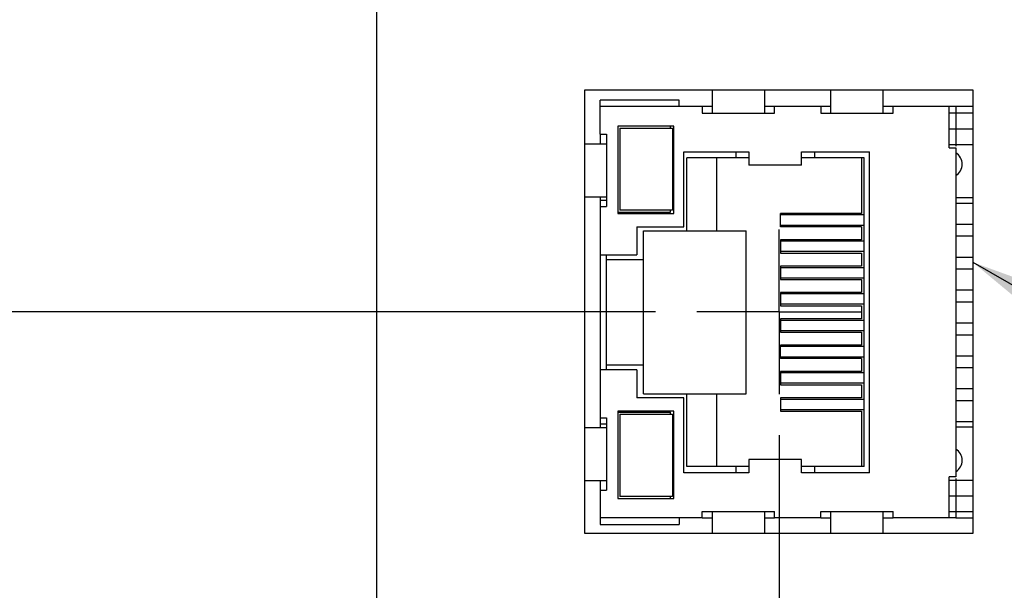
# Model space of a CAD drawing. Header units: inches. Extents: x 0.2 to 16.8, y 0.2 to 10.8.
# Tile 11 of 19: x 7.2 to 8.7, y 5.6 to 6.5. Entities that reach past the tile are written whole.
import ezdxf

# ---------------------------------------------------------------- set-up
doc = ezdxf.new("R2010")
doc.units = ezdxf.units.IN
doc.header["$LTSCALE"] = 0.935
doc.header["$MEASUREMENT"] = 0
doc.linetypes.add('CENTER', pattern=[0.6, 0.375, -0.075, 0.075, -0.075])
doc.layers.get('0').update_dxf_attribs({"linetype": 'CONTINUOUS'})
for name, color, linetype in [('DEFAULT_1', 7, 'CENTER'), ('DETAIL', 7, 'CONTINUOUS'), ('DIMENSIONS', 7, 'CONTINUOUS')]:
    doc.layers.add(name, color=color, linetype=linetype)
doc.styles.get("Standard").update_dxf_attribs({"font": 'txt', "width": 0.8})
doc.dimstyles.new('DIMSTYLE_1', dxfattribs={"dimtxt": 0.125, "dimasz": 0.18, "dimexe": 0.125, "dimexo": 0.0625, "dimgap": 0.09, "dimtad": 0, "dimtih": 1, "dimtoh": 1, "dimdec": 3, "dimzin": 4, "dimdsep": 46, "dimtxsty": 'STANDARD', "dimblk": '_FILLED', "dimblk1": '_FILLED', "dimblk2": '_FILLED', "dimcen": 0.09, "dimadec": 0, "dimazin": 0, "dimtp": 0.01, "dimtm": 0.01, "dimtfac": 1, "dimtdec": 3, "dimtofl": 0, "dimtmove": 0, "dimatfit": 3, "dimldrblk": '_FILLED', "dimfxl": 1, "dimtolj": 1, "dimtzin": 4, "dimarcsym": 0})
doc.dimstyles.get("Standard").update_dxf_attribs({"dimtxt": 0.125, "dimasz": 0.18, "dimexe": 0.125, "dimexo": 0.0625, "dimgap": 0.09, "dimtad": 0, "dimtih": 1, "dimtoh": 1, "dimdec": 3, "dimzin": 4, "dimdsep": 46, "dimtxsty": 'STANDARD', "dimblk": '_FILLED', "dimblk1": '_FILLED', "dimblk2": '_FILLED', "dimcen": 0.09, "dimadec": 0, "dimazin": 0, "dimtol": 1, "dimtp": 0.01, "dimtm": 0.01, "dimtfac": 1, "dimtdec": 3, "dimtofl": 0, "dimtmove": 0, "dimatfit": 3, "dimldrblk": '_FILLED', "dimfxl": 1, "dimtolj": 1, "dimtzin": 4, "dimarcsym": 0})

# ---------------------------------------------------------------- blocks, each defined once
blk = doc.blocks.new('*D6')
at = {"layer": 'DIMENSIONS', "color": 2, "linetype": 'CONTINUOUS'}
blk.add_line((8.1778, 6.0326), (7.1049, 6.0326), dxfattribs=at)
at = {"layer": 'DIMENSIONS', "color": 2, "linetype": 'CONTINUOUS', "insert": (7.0424, 6.0951), "char_height": 0.125, "width": 1.325, "attachment_point": 3, "line_spacing_factor": 0.9}
blk.add_mtext('2.899{\\Ftxt.shx;\\W1.000000;\\H0.125000; }[73.63]', dxfattribs=at)
blk = doc.blocks.new('_FILLED')
at = {"color": 0, "linetype": 'BYBLOCK'}
blk.add_solid([(0, 0), (-1, 0.1736), (-1, -0.1736)], dxfattribs=at)
blk = doc.blocks.new('*D7')
at = {"layer": 'DIMENSIONS', "color": 2, "linetype": 'CONTINUOUS'}
blk.add_line((7.9582, 6.7563), (7.1049, 6.7563), dxfattribs=at)
at = {"layer": 'DIMENSIONS', "color": 2, "linetype": 'CONTINUOUS', "insert": (7.0424, 6.8188), "char_height": 0.125, "width": 1.325, "attachment_point": 3, "line_spacing_factor": 0.9}
blk.add_mtext('3.622{\\Ftxt.shx;\\W1.000000;\\H0.125000; }[92.01]', dxfattribs=at)
blk = doc.blocks.new('*D8')
at = {"layer": 'DIMENSIONS', "color": 2, "linetype": 'CONTINUOUS'}
blk.add_line((8.1858, 7.2171), (7.1049, 7.2171), dxfattribs=at)
at = {"layer": 'DIMENSIONS', "color": 2, "linetype": 'CONTINUOUS', "insert": (7.0424, 7.2796), "char_height": 0.125, "width": 1.425, "attachment_point": 3, "line_spacing_factor": 0.9}
blk.add_mtext('4.083{\\Ftxt.shx;\\W1.000000;\\H0.125000; }[103.71]', dxfattribs=at)
blk = doc.blocks.new('*D12')
at = {"layer": 'DIMENSIONS', "color": 2, "linetype": 'CONTINUOUS'}
for p, q in [((8.3654, 5.845), (8.3654, 2.6846)), ((8.3654, 2.6846), (8.1684, 2.4373)), ((8.1684, 2.4373), (8.1684, 2.2553))]:
    blk.add_line(p, q, dxfattribs=at)
at = {"layer": 'DIMENSIONS', "color": 2, "linetype": 'CONTINUOUS', "insert": (8.1059, 2.1928), "char_height": 0.125, "width": 1.225, "attachment_point": 3, "rotation": 90, "line_spacing_factor": 0.9}
blk.add_mtext('.483{\\Ftxt.shx;\\W1.000000;\\H0.125000; }[12.27]', dxfattribs=at)

msp = doc.modelspace()

# ---------------------------------------------------------------- linework, layer by layer
at = {"color": 6, "linetype": 'CONTINUOUS'}
for p, q in [((7.7544, 3.0098), (7.7544, 8.0768)), ((8.0704, 5.6956), (8.0704, 6.3696)), ((8.0704, 6.3696), (8.6594, 6.3696)), ((8.2634, 6.3696), (8.2634, 6.3343)), ((8.3434, 6.3343), (8.3434, 6.3696)), ((8.4434, 6.3696), (8.4434, 6.3343)), ((8.5234, 6.3343), (8.5234, 6.3696)), ((8.6594, 6.3696), (8.6594, 5.6956)), ((8.0934, 6.3023), (8.0934, 6.3543)), ((8.2134, 6.3543), (8.0934, 6.3543)), ((8.2484, 6.3443), (8.0934, 6.3443)), ((8.2134, 6.3443), (8.2134, 6.3543)), ((8.4284, 6.3443), (8.3584, 6.3443)), ((8.6234, 6.3443), (8.5384, 6.3443)), ((8.6234, 6.2818), (8.6234, 6.3443)), ((8.6594, 6.3443), (8.6334, 6.3443)), ((8.2634, 6.3343), (8.3584, 6.3343)), ((8.4284, 6.3343), (8.5384, 6.3343)), ((8.6594, 6.3343), (8.6234, 6.3343)), ((8.1234, 6.3118), (8.1234, 6.1868)), ((8.6234, 6.3108), (8.6594, 6.3108)), ((8.0934, 6.3023), (8.1034, 6.3023)), ((8.1034, 6.3023), (8.1034, 6.1923)), ((8.1031, 6.2873), (8.0704, 6.2873)), ((8.6234, 6.2868), (8.6594, 6.2868)), ((8.2204, 6.1618), (8.2204, 6.2758)), ((8.2204, 6.2758), (8.3194, 6.2758)), ((8.2254, 6.1558), (8.2254, 6.2663)), ((8.3194, 6.2663), (8.2254, 6.2663)), ((8.2704, 6.2663), (8.2704, 6.1558)), ((8.2994, 6.2758), (8.2994, 6.2663)), ((8.3194, 6.2758), (8.3194, 6.2553)), ((8.3994, 6.2553), (8.3994, 6.2758)), ((8.3994, 6.2758), (8.5024, 6.2758)), ((8.4944, 6.2663), (8.3994, 6.2663)), ((8.4194, 6.2663), (8.4194, 6.2758)), ((8.4904, 6.2663), (8.4904, 6.1818)), ((8.4944, 5.7973), (8.4944, 6.2663)), ((8.3994, 6.2553), (8.3194, 6.2553)), ((8.0704, 6.2073), (8.1031, 6.2073)), ((8.6594, 6.2056), (8.6334, 6.2056)), ((8.1034, 6.2018), (8.0934, 6.2018)), ((8.0934, 6.1923), (8.0934, 5.8713)), ((8.0934, 6.1923), (8.1034, 6.1923)), ((8.6334, 6.1978), (8.6594, 6.1978)), ((8.1204, 6.1838), (8.2004, 6.1838)), ((8.3674, 6.1618), (8.3674, 6.1818)), ((8.4904, 6.1818), (8.3674, 6.1818)), ((8.4944, 6.1797), (8.3674, 6.1797)), ((8.1494, 6.1618), (8.2204, 6.1618)), ((8.3674, 6.164), (8.4944, 6.164)), ((8.4904, 6.1618), (8.3674, 6.1618)), ((8.4904, 6.1618), (8.4904, 6.1418)), ((8.6334, 6.1658), (8.6594, 6.1658)), ((8.1594, 5.9078), (8.1594, 6.1558)), ((8.1594, 6.1558), (8.3154, 6.1558)), ((8.3154, 5.9078), (8.3154, 6.1558)), ((8.6334, 6.1478), (8.6594, 6.1478)), ((8.4944, 6.1397), (8.3674, 6.1397)), ((8.0934, 6.1193), (8.1494, 6.1193)), ((8.4904, 6.1218), (8.4904, 6.1018)), ((8.6334, 6.1158), (8.6594, 6.1158)), ((8.1034, 5.9443), (8.1034, 6.1118)), ((8.1034, 6.1118), (8.1594, 6.1118)), ((8.6334, 6.0978), (8.6594, 6.0978)), ((8.3674, 6.084), (8.4944, 6.084)), ((8.4904, 6.0818), (8.4904, 6.0618)), ((8.4944, 6.0597), (8.3674, 6.0597)), ((8.6334, 6.0658), (8.6594, 6.0658)), ((8.4904, 6.0418), (8.4904, 6.0218)), ((8.6334, 6.0478), (8.6594, 6.0478)), ((8.6334, 6.0158), (8.6594, 6.0158)), ((8.3674, 6.004), (8.4944, 6.004)), ((8.4904, 6.0018), (8.4904, 5.9818)), ((8.6334, 5.9978), (8.6594, 5.9978)), ((8.3674, 5.9618), (8.3674, 5.9818)), ((8.4904, 5.9818), (8.3674, 5.9818)), ((8.4944, 5.9797), (8.3674, 5.9797)), ((8.6334, 5.9658), (8.6594, 5.9658)), ((8.1034, 5.9518), (8.1594, 5.9518)), ((8.3674, 5.964), (8.4944, 5.964)), ((8.4904, 5.9618), (8.3674, 5.9618)), ((8.4904, 5.9618), (8.4904, 5.9418)), ((8.1494, 5.9443), (8.0934, 5.9443)), ((8.4944, 5.9397), (8.3674, 5.9397)), ((8.6334, 5.9478), (8.6594, 5.9478)), ((8.4904, 5.9218), (8.4904, 5.9018)), ((8.1594, 5.9078), (8.3154, 5.9078)), ((8.2254, 5.7973), (8.2254, 5.9078)), ((8.2704, 5.9078), (8.2704, 5.7973)), ((8.6334, 5.9158), (8.6594, 5.9158)), ((8.2204, 5.9018), (8.1494, 5.9018)), ((8.2204, 5.7878), (8.2204, 5.9018)), ((8.6334, 5.8978), (8.6594, 5.8978)), ((8.1204, 5.8798), (8.2004, 5.8798)), ((8.1234, 5.8768), (8.1234, 5.7518)), ((8.3674, 5.884), (8.4944, 5.884)), ((8.4904, 5.8818), (8.4904, 5.7973)), ((8.0934, 5.8713), (8.1034, 5.8713)), ((8.1034, 5.8618), (8.0934, 5.8618)), ((8.1034, 5.8713), (8.1034, 5.7613)), ((8.6334, 5.8658), (8.6594, 5.8658)), ((8.1031, 5.8563), (8.0704, 5.8563)), ((8.6334, 5.858), (8.6594, 5.858)), ((8.3194, 5.8083), (8.3194, 5.7878)), ((8.3994, 5.8083), (8.3194, 5.8083)), ((8.3994, 5.7878), (8.3994, 5.8083)), ((8.3194, 5.7878), (8.2204, 5.7878)), ((8.2994, 5.7973), (8.2254, 5.7973)), ((8.5024, 5.7878), (8.3994, 5.7878)), ((8.4944, 5.7973), (8.4194, 5.7973)), ((8.0704, 5.7763), (8.1031, 5.7763)), ((8.6234, 5.7193), (8.6234, 5.7818)), ((8.6234, 5.7768), (8.6594, 5.7768)), ((8.0934, 5.7613), (8.0934, 5.7093)), ((8.0934, 5.7613), (8.1034, 5.7613)), ((8.6234, 5.7528), (8.6594, 5.7528)), ((8.2484, 5.7193), (8.2484, 5.7293)), ((8.2484, 5.7293), (8.3584, 5.7293)), ((8.2634, 5.7293), (8.2634, 5.6956)), ((8.3434, 5.6956), (8.3434, 5.7293)), ((8.3584, 5.7193), (8.3584, 5.7293)), ((8.4284, 5.7193), (8.4284, 5.7293)), ((8.4284, 5.7293), (8.5384, 5.7293)), ((8.4434, 5.7293), (8.4434, 5.6956)), ((8.5234, 5.6956), (8.5234, 5.7293)), ((8.5384, 5.7193), (8.5384, 5.7293)), ((8.6234, 5.7293), (8.6594, 5.7293)), ((8.2484, 5.7193), (8.0934, 5.7193)), ((8.2134, 5.7193), (8.2134, 5.7093)), ((8.4284, 5.7193), (8.3584, 5.7193)), ((8.6234, 5.7193), (8.5384, 5.7193)), ((8.6334, 5.7193), (8.6594, 5.7193)), ((8.0934, 5.7093), (8.2134, 5.7093)), ((8.6594, 5.6956), (8.0704, 5.6956))]:
    msp.add_line(p, q, dxfattribs=at)
at = {"color": 7, "linetype": 'CONTINUOUS'}
for p, q in [((8.2484, 6.3443), (8.2484, 6.3343)), ((8.2634, 6.3443), (8.2484, 6.3443)), ((8.3584, 6.3443), (8.3434, 6.3443)), ((8.3584, 6.3343), (8.3584, 6.3443)), ((8.4284, 6.3443), (8.4284, 6.3343)), ((8.4434, 6.3443), (8.4284, 6.3443)), ((8.5384, 6.3443), (8.5234, 6.3443)), ((8.5384, 6.3343), (8.5384, 6.3443)), ((8.6334, 6.3443), (8.6234, 6.3443)), ((8.6334, 6.3443), (8.6334, 6.2843)), ((8.2484, 6.3343), (8.2634, 6.3343)), ((8.1204, 6.3148), (8.1204, 6.1818)), ((8.2054, 6.3148), (8.1204, 6.3148)), ((8.1234, 6.3118), (8.2034, 6.3118)), ((8.2004, 6.3118), (8.2004, 6.3148)), ((8.2034, 6.3118), (8.2034, 6.1868)), ((8.2054, 6.1818), (8.2054, 6.3148)), ((8.0934, 6.3023), (8.0934, 6.2873)), ((8.6234, 6.2818), (8.6334, 6.2818)), ((8.6334, 6.2818), (8.6334, 5.7818)), ((8.5024, 5.7878), (8.5024, 6.2758)), ((8.0934, 6.2073), (8.0934, 6.1923)), ((8.1204, 6.1818), (8.2054, 6.1818)), ((8.2034, 6.1868), (8.1234, 6.1868)), ((8.2004, 6.1838), (8.2004, 6.1868)), ((8.1494, 6.1618), (8.1494, 6.1193)), ((8.3674, 6.1418), (8.3674, 6.1218)), ((8.4904, 6.1418), (8.3674, 6.1418)), ((8.1034, 6.1118), (8.1034, 6.1193)), ((8.4944, 6.124), (8.3674, 6.124)), ((8.3674, 6.1218), (8.4904, 6.1218)), ((8.3674, 6.1018), (8.3674, 6.0818)), ((8.4904, 6.1018), (8.3674, 6.1018)), ((8.3674, 6.0997), (8.4944, 6.0997)), ((8.3674, 6.0818), (8.4904, 6.0818)), ((8.3674, 6.0618), (8.3674, 6.0418)), ((8.4904, 6.0618), (8.3674, 6.0618)), ((8.4944, 6.044), (8.3674, 6.044)), ((8.3674, 6.0418), (8.4904, 6.0418)), ((8.3674, 6.0218), (8.3674, 6.0018)), ((8.4904, 6.0218), (8.3674, 6.0218)), ((8.3674, 6.0197), (8.4944, 6.0197)), ((8.3674, 6.0018), (8.4904, 6.0018)), ((8.1494, 5.9443), (8.1494, 5.9018)), ((8.3674, 5.9418), (8.3674, 5.9218)), ((8.4904, 5.9418), (8.3674, 5.9418)), ((8.4944, 5.924), (8.3674, 5.924)), ((8.3674, 5.9218), (8.4904, 5.9218)), ((8.3674, 5.9018), (8.3674, 5.8818)), ((8.4904, 5.9018), (8.3674, 5.9018)), ((8.3674, 5.8997), (8.4944, 5.8997)), ((8.1204, 5.8818), (8.1204, 5.7488)), ((8.2054, 5.8818), (8.1204, 5.8818)), ((8.1234, 5.8768), (8.2034, 5.8768)), ((8.2004, 5.8768), (8.2004, 5.8798)), ((8.2034, 5.8768), (8.2034, 5.7518)), ((8.2054, 5.7488), (8.2054, 5.8818)), ((8.3674, 5.8818), (8.4904, 5.8818)), ((8.0934, 5.8713), (8.0934, 5.8563)), ((8.2994, 5.7973), (8.2994, 5.7878)), ((8.3194, 5.7973), (8.2994, 5.7973)), ((8.4194, 5.7973), (8.3994, 5.7973)), ((8.4194, 5.7878), (8.4194, 5.7973)), ((8.0934, 5.7763), (8.0934, 5.7613)), ((8.6334, 5.7818), (8.6234, 5.7818)), ((8.6334, 5.7793), (8.6334, 5.7193)), ((8.1204, 5.7488), (8.2054, 5.7488)), ((8.2034, 5.7518), (8.1234, 5.7518)), ((8.2004, 5.7488), (8.2004, 5.7518)), ((8.2484, 5.7193), (8.2634, 5.7193)), ((8.3434, 5.7193), (8.3584, 5.7193)), ((8.4284, 5.7193), (8.4434, 5.7193)), ((8.5234, 5.7193), (8.5384, 5.7193)), ((8.6334, 5.7193), (8.6234, 5.7193))]:
    msp.add_line(p, q, dxfattribs=at)
at = {"color": 6, "linetype": 'CONTINUOUS'}
for centre in [(8.6234, 6.2568), (8.6234, 5.8068)]:
    msp.add_arc(centre, 0.02, 300.6107, 59.3915, dxfattribs=at)
at = {"layer": 'DEFAULT_1', "color": 7, "linetype": 'CENTER'}
for q in [(8.3654, 6.1577), (8.2403, 6.0326), (8.3654, 5.9075), (8.4905, 6.0326)]:
    msp.add_line((8.3654, 6.0326), q, dxfattribs=at)

# ---------------------------------------------------------------- dimensions: what is measured, and where the dimension line sits
at = {"layer": 'DIMENSIONS', "color": 2, "linetype": 'CONTINUOUS'}
for feature_location, offset, origin, picture, middle in [((8.1858, 7.2171), (-1.0809, 0), (8.2483, 3.1339), '*D8', (6.3299, 7.2171)), ((7.9582, 6.7563), (-0.8532, 0), (8.0207, 3.1339), '*D7', (6.3799, 6.7563)), ((8.1778, 6.0326), (-1.0729, 0), (8.2403, 3.1339), '*D6', (6.3799, 6.0326)), ((8.3654041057, 5.844972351), (-0.1969566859, -3.5896748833), (8.8484041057, 5.907472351), '*D12', (8.1684474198, 1.5802974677))]:
    dim = msp.add_ordinate_dim(feature_location=feature_location, offset=offset, dtype=0, origin=origin, dimstyle='DIMSTYLE_1', override={"dimtad": 1, "dimtih": 0, "dimtoh": 0}, dxfattribs=at)
    dim.commit()
    dim.dimension.update_dxf_attribs({"geometry": picture, "text_midpoint": middle})

# ---------------------------------------------------------------- leaders
at = {"layer": 'DETAIL', "color": 2, "linetype": 'CONTINUOUS'}
msp.add_leader([(8.6594, 6.1078), (9.902, 5.3957), (10.082, 5.3957)], dimstyle='STANDARD', override={"dimtad": 0}, dxfattribs=at)

doc.saveas('drawing.dxf')
